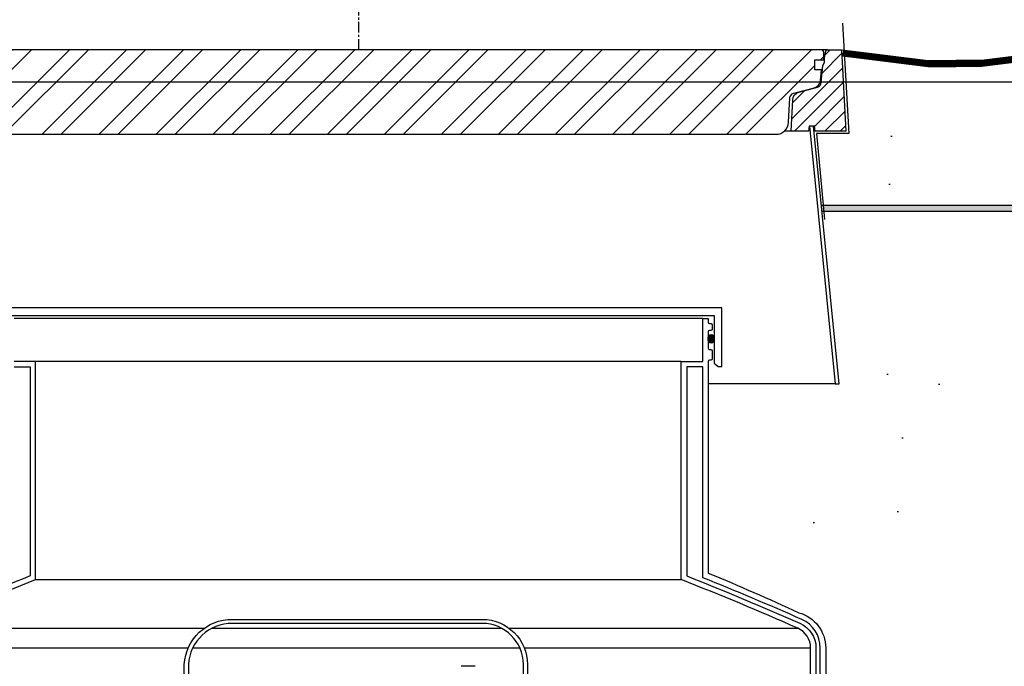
# Model space of a CAD drawing. Extents: x -169 to 6736, y -208 to 3022.
# Tile 216 of 256: x 1509 to 1555, y 957 to 987. Entities that reach past the tile are written whole.
import ezdxf

# ---------------------------------------------------------------- set-up
doc = ezdxf.new("R2010")
doc.units = 0
doc.header["$MEASUREMENT"] = 0
doc.header["$PDSIZE"] = 1
doc.linetypes.add('CENTER1', pattern=[0.6625, 0.5, -0.075, 0.0125, -0.075])
doc.layers.get('DEFPOINTS').update_dxf_attribs({"linetype": 'CONTINUOUS'})
for name, color, linetype in [('CENTERLINE', 3, 'CENTER1'), ('CONCRETE-HATCH', 2, 'CONTINUOUS'), ('DIM', 3, 'CONTINUOUS'), ('FREEZE-LINES', 8, 'CONTINUOUS'), ('FRP-SUMP', 2, 'CONTINUOUS'), ('PEAGRAVEL-HATCH', 3, 'CONTINUOUS'), ('PROBE', 2, 'CONTINUOUS'), ('SUB-PUMP', 4, 'CONTINUOUS'), ('TANK-MANHOLE-40', 2, 'CONTINUOUS'), ('TANK-MANHOLE-COVER-40', 2, 'CONTINUOUS'), ('TANK-MANHOLE-COVER-HATCH-40', 252, 'CONTINUOUS'), ('TANK-MANHOLE-HATCH-40', 7, 'CONTINUOUS'), ('TANK-SLAB', 6, 'CONTINUOUS')]:
    doc.layers.add(name, color=color, linetype=linetype)
doc.styles.add('SIMPLEX', font='simplex')
doc.dimstyles.new('DIM64', dxfattribs={"dimscale": 64, "dimtxt": 0.09375, "dimasz": 0.09375, "dimexe": 0.0625, "dimexo": 0.0625, "dimgap": 0.046875, "dimtad": 1, "dimdec": 4, "dimzin": 3, "dimdsep": 46, "dimlunit": 4, "dimtxsty": 'SIMPLEX', "dimcen": 0, "dimclrd": 256, "dimclre": 256, "dimclrt": 256, "dimadec": 0, "dimazin": 0, "dimtfac": 1, "dimtdec": 4, "dimtmove": 0, "dimatfit": 3, "dimfxl": 1, "dimfrac": 2, "dimtolj": 1, "dimtzin": 0, "dimarcsym": 0})

# ---------------------------------------------------------------- blocks, each defined once
blk = doc.blocks.new('*D109')
at = {"layer": 'DEFPOINTS', "color": 0, "transparency": 16777216}
for p in [(1368.586, 978.296), (2031.811, 978.015), (1368.586, 700.523)]:
    blk.add_point(p, dxfattribs=at)
at = {"layer": 'DIM', "lineweight": -2, "transparency": 16777216}
for p, q in [((1368.586, 974.296), (1368.586, 696.523)), ((2031.811, 974.015), (2031.811, 696.523)), ((2025.811, 700.523), (1374.586, 700.523))]:
    blk.add_line(p, q, dxfattribs=at)
at = {"layer": 'DIM', "transparency": 16777216}
for points in [[(1374.586, 701.523), (1374.586, 699.523), (1368.586, 700.523)], [(2025.811, 701.523), (2025.811, 699.523), (2031.811, 700.523)]]:
    blk.add_solid(points, dxfattribs=at)
at = {"layer": 'DIM', "transparency": 16777216, "insert": (1700.199, 708.095), "char_height": 6, "attachment_point": 5, "style": 'SIMPLEX'}
blk.add_mtext('\\A1;55\'-3 1/4" (F.V. TANK SLAB)', dxfattribs=at)

msp = doc.modelspace()

# ---------------------------------------------------------------- hatches: boundary and pattern name
at = {"layer": 'CONCRETE-HATCH'}
h = msp.add_hatch(dxfattribs=at)
h.set_pattern_fill('AR-CONC', color=256, scale=2.67, style=0)
h.set_pattern_definition([(50, (-487.837, 12.002), (19.15085, -1.67548), [2.0025, -22.0275]), (355, (-487.837, 12.002), (-3.70466, 20.08353), [1.602, -17.622]), (100.4514, (-486.241, 11.862), (15.44619, 18.40805), [1.70186, -18.7205]), (46.1842, (-487.837, 17.342), (28.49534, -4.41936), [3.00375, -33.04125]), (96.6356, (-485.463, 16.974), (24.95547, 26.00897), [2.5528, -28.08076]), (351.1842, (-487.837, 17.342), (24.95547, 26.00897), [2.403, -26.433]), (21, (-485.167, 16.007), (15.93742, -10.74992), [2.0025, -22.0275]), (326, (-485.167, 16.007), (6.49652, 19.3615), [1.602, -17.622]), (71.4514, (-483.84, 15.111), (22.43394, 8.61158), [1.70186, -18.7205]), (37.5, (-487.837, 12.002), (0.324668, 8.888266), [0, -17.4084, 0, -17.889, 0, -17.68875]), (7.5, (-487.837, 12.002), (7.023957, 10.530793), [0, -10.1994, 0, -17.0079, 0, -6.74175]), (327.5, (-493.791, 12.002), (14.25306, -0.602215), [0, -6.675, 0, -20.826, 0, -27.6345]), (317.5, (-496.461, 12.002), (15.57107, 2.6728), [0, -8.6775, 0, -13.8306, 0, -19.6245])])
h.paths.add_polyline_path([(1547.50243, 984.84368), (1557.99764, 984.84368), (1557.99764, 978.19533), (1547.50243, 978.19533)])
at = {"layer": 'FRP-SUMP'}
h = msp.add_hatch(color=256, dxfattribs=at)
edge = h.paths.add_edge_path()
edge.add_ellipse((1541.29014, 972.07719), major_axis=(0, 0.2), ratio=0.72085956, start_angle=282.678211, end_angle=431.031832)
edge.add_line((1541.1538, 972.1422), (1541.1538, 972.01219))
edge.add_ellipse((1541.29014, 972.07719), major_axis=(0, 0.2), ratio=0.72085956, start_angle=108.968168, end_angle=257.321789)
edge.add_line((1541.4308, 972.0333), (1541.4308, 972.12109))
at = {"layer": 'PEAGRAVEL-HATCH'}
h = msp.add_hatch(dxfattribs=at)
h.set_pattern_fill('AR-SAND', color=256, scale=7.5, style=0)
h.set_pattern_definition([(37.5, (-474.923, -79.281), (-0.47245, 14.45118), [0, -11.4, 0, -12.75, 0, -12.1875]), (7.5, (-474.923, -79.28), (13.27333, 21.1661), [0, -6.15, 0, -10.275, 0, -3.9375]), (327.5, (-484.148, -79.281), (23.356064, 0.04244), [0, -3.75, 0, -13.5, 0, -17.625]), (317.5, (-484.148, -79.28), (22.54595, 6.58257), [0, -1.875, 0, -8.85, 0, -10.125])])
h.paths.add_polyline_path([(1546.26469, 958.74463), (1541.15727, 961.19654), (1541.15417, 969.98346), (1547.23291, 969.98346), (1546.4981, 978.01584), (1557.90968, 978.01584), (1557.90968, 967.21283), (1558.8723, 966.93923), (1558.93075, 965.17741), (1559.2424, 965.17741), (1559.2424, 963.30442), (1563.60943, 961.9639), (1563.66688, 960.77417), (1563.90739, 960.77417), (1563.90739, 935.26579), (1548.85656, 935.26579), (1548.79468, 935.66298), (1547.85874, 935.68083), (1547.47967, 937.00876), (1546.86092, 937.00876)])
h.paths.add_polyline_path([(1546.86092, 932.52208), (1547.47967, 932.52208), (1547.85874, 933.85075), (1548.85656, 933.8686), (1548.85656, 934.26579), (1563.90728, 934.26413), (1563.90604, 923.08616), (1563.22498, 923.03787), (1563.5828, 917.66428), (1562.88699, 915.87407), (1562.88699, 915.52327), (1561.41092, 915.52328), (1560.41092, 917.52328), (1555.41092, 917.52328), (1554.41092, 915.52328), (1554.41092, 914.52328), (1544.91092, 914.52328), (1544.91092, 915.52328), (1546.61092, 915.52328)])
at = {"layer": 'TANK-MANHOLE-COVER-HATCH-40'}
h = msp.add_hatch(dxfattribs=at)
h.set_pattern_fill('ANSI32', color=256, scale=5, style=0)
h.set_pattern_definition([(45, (640.4577, 981.5875), (-1.3258252, 1.3258252), []), (45, (641.3416, 981.5875), (-1.3258252, 1.3258252), [])])
edge = h.paths.add_edge_path()
edge.add_line((1505.50853, 981.58755), (1544.29907, 981.58755))
edge.add_arc((1544.29907, 982.1781), 0.59055, 270, 357.000156)
edge.add_line((1544.88881, 982.14719), (1544.94798, 983.27639))
edge.add_arc((1545.18388, 983.26403), 0.23622, 465, 537.000156, ccw=False)
edge.add_line((1545.12274, 983.4922), (1546.07536, 983.74746))
edge.add_arc((1545.97346, 984.12774), 0.3937, 285, 353.688971)
edge.add_line((1546.36478, 984.08446), (1546.41954, 984.57967))
edge.add_line((1546.41954, 984.57967), (1546.10458, 984.57967))
edge.add_line((1546.10458, 984.57967), (1546.10458, 985.05211))
edge.add_line((1546.10458, 985.05211), (1546.51797, 985.05211))
edge.add_line((1546.51797, 985.05211), (1546.51797, 985.42613))
edge.add_line((1546.51797, 985.42613), (1546.46683, 985.51471))
edge.add_line((1546.46683, 985.51471), (1503.34077, 985.51471))
edge.add_line((1503.34077, 985.51471), (1503.28962, 985.42613))
edge.add_line((1503.28962, 985.42613), (1503.28962, 985.05211))
edge.add_line((1503.28962, 985.05211), (1503.70301, 985.05211))
edge.add_line((1503.70301, 985.05211), (1503.70301, 984.57967))
edge.add_line((1503.70301, 984.57967), (1503.38805, 984.57967))
edge.add_line((1503.38805, 984.57967), (1503.44282, 984.08446))
edge.add_arc((1503.83413, 984.12774), 0.3937, 186.311029, 255)
edge.add_line((1503.73223, 983.74746), (1504.68485, 983.4922))
edge.add_arc((1504.62371, 983.26403), 0.23622, 362.999844, 435, ccw=False)
edge.add_line((1504.85961, 983.27639), (1504.91878, 982.14719))
edge.add_arc((1505.50853, 982.1781), 0.59055, 182.999844, 270)
at = {"layer": 'TANK-MANHOLE-HATCH-40', "linetype": 'Continuous'}
h = msp.add_hatch(dxfattribs=at)
h.set_pattern_fill('LINE', color=256, scale=4, angle=45, style=0)
h.set_pattern_definition([(45, (-862.8071, -9e-12), (-0.35355339, 0.35355339), [])])
h.paths.add_polyline_path([(1547.34474, 985.51471), (1546.68936, 985.51471, 0.36397023), (1546.61182, 985.44965), (1546.55734, 985.1407), (1546.55734, 984.92275), (1546.4786, 984.78637), (1546.40901, 983.99092, -0.31529879), (1546.23482, 983.78333), (1545.3687, 983.55126, 0.3249197), (1545.07743, 983.19157), (1545.00111, 981.73519), (1545.80702, 981.73519), (1545.84868, 981.97141), (1546.06103, 981.97141), (1546.0849, 981.97141), (1546.12655, 981.73519), (1547.54282, 981.73519)])
at = {"layer": 'TANK-SLAB'}
msp.add_hatch(color=256, dxfattribs=at).paths.add_polyline_path([(1546.42277, 978.01471), (1546.42277, 978.29596), (1558.93212, 978.29596), (1558.93212, 978.01471)])

# ---------------------------------------------------------------- linework, layer by layer
at = {"layer": 'CENTERLINE'}
msp.add_line((1524.91785, 985.51471), (1524.91785, 1029.15474), dxfattribs=at)
at = {"layer": 'DEFPOINTS'}
msp.add_lwpolyline([(1547.39382, 986.75405), (1547.68376, 981.6301), (1546.17971, 981.6301), (1546.56027, 977.62871)], dxfattribs=at)
msp.add_lwpolyline([(1547.39382, 986.75405), (1547.68376, 981.6301), (1546.17971, 981.6301), (1546.56027, 977.62871)], dxfattribs=at)
at = {"layer": 'FREEZE-LINES', "linetype": 'Continuous'}
msp.add_line((1931.94521, 984.01471), (1465.78697, 984.01471), dxfattribs=at)
at = {"layer": 'FRP-SUMP', "color": 7, "linetype": 'Continuous'}
for p, q in [((1540.9038, 973.03158), (1508.9038, 973.03158)), ((1539.9038, 971.03158), (1509.9038, 971.03158)), ((1509.9038, 960.8911), (1539.9038, 960.8911)), ((1504.49167, 958.63072), (1517.73892, 958.63072)), ((1518.09907, 958.63072), (1531.5519, 958.63072)), ((1531.90227, 958.63072), (1545.31592, 958.63072)), ((1503.89668, 957.71641), (1516.99435, 957.71641)), ((1517.20086, 957.71641), (1532.40116, 957.71641)), ((1532.60431, 957.71641), (1545.91092, 957.71641))]:
    msp.add_line(p, q, dxfattribs=at)
at = {"layer": 'FRP-SUMP'}
msp.add_lwpolyline([(1541.78093, 970.79038), (1541.78093, 973.51486), (1508.02667, 973.51486), (1508.02667, 970.79038), (1508.18528, 970.79038), (1508.3768, 970.95108), (1508.3768, 973.16473), (1541.4308, 973.16473), (1541.4308, 970.95108), (1541.62231, 970.79038), (1541.78093, 970.79038)], dxfattribs=at)
for points in [[(1545.91092, 944.02093), (1545.91092, 957.71638, 0.29672907), (1545.31592, 958.63069, 0.01067744), (1539.9038, 960.89107), (1539.9038, 971.03158), (1540.9038, 971.03158), (1540.9038, 973.03158), (1541.1538, 973.03158), (1541.1538, 972.8547, 0.41421356), (1541.2138, 972.7947), (1541.2838, 972.7947, -0.41421356), (1541.3438, 972.7347), (1541.3438, 972.52908, -0.41421356), (1541.2813, 972.46658), (1541.2188, 972.46658, 0.38676832), (1541.1538, 972.40408), (1541.1538, 971.65408, 0.38676832), (1541.2188, 971.59158), (1541.2813, 971.59158, -0.41421356), (1541.3438, 971.52908), (1541.3438, 971.15408, -0.41421356), (1541.2813, 971.09158), (1541.2138, 971.09158, 0.41421356), (1541.1538, 971.03158), (1541.15727, 961.19654, -0.00822165), (1545.36703, 959.35405, -0.33671624), (1546.61092, 957.71638), (1546.61092, 944.02093)], [(1504.49167, 958.63069, -0.01067744), (1509.9038, 960.89107), (1509.9038, 971.03158), (1508.9038, 971.03158)], [(1508.9038, 970.78158), (1509.6538, 970.78158), (1509.6538, 961.06135, 0.01036772), (1504.39042, 958.85927, 0.29672907)], [(1546.36092, 944.02093), (1546.36092, 957.71638, 0.29672907), (1545.49817, 959.04213, 0.0090466), (1540.9038, 960.9786), (1540.9038, 970.78158), (1540.1538, 970.78158), (1540.1538, 961.06135, -0.01036772), (1545.41717, 958.85927, -0.29672907), (1546.16092, 957.71638), (1546.16092, 944.02093)]]:
    msp.add_lwpolyline(points, format="xyb", dxfattribs=at)
msp.add_ellipse((1541.29014, 972.07719), major_axis=(0, 0.2), ratio=0.72085956, dxfattribs=at)
at = {"layer": 'PROBE'}
msp.add_lwpolyline([(1516.81005, 952.8353), (1516.81005, 956.94771, -0.40047434), (1519.04515, 959.04146), (1530.65677, 959.04146, -0.41421356), (1532.75052, 956.94771), (1532.75052, 955.60582), (1532.56302, 955.60582), (1532.56302, 956.94771, 0.41421356), (1530.65677, 958.85396), (1519.04515, 958.85396, 0.39914995), (1516.99755, 956.94771), (1516.99755, 952.8353)], format="xyb", close=True, dxfattribs=at)
at = {"layer": 'SUB-PUMP', "color": 2, "linetype": 'Continuous'}
msp.add_line((1530.32285, 956.861), (1529.67334, 956.861), dxfattribs=at)
at = {"layer": 'TANK-MANHOLE-40', "color": 7}
for p, q in [((1546.68936, 985.51471), (1503.11823, 985.51471)), ((1545.00111, 981.73519), (1544.68968, 981.73519))]:
    msp.add_line(p, q, dxfattribs=at)
at = {"layer": 'TANK-MANHOLE-40', "color": 7, "linetype": 'Continuous'}
msp.add_line((1547.04442, 969.98346), (1541.15416, 969.98346), dxfattribs=at)
at = {"layer": 'TANK-MANHOLE-40', "linetype": 'Continuous'}
msp.add_lwpolyline([(1545.84868, 981.97141), (1545.80702, 981.73519), (1545.00111, 981.73519), (1545.07743, 983.19157, -0.3249197), (1545.3687, 983.55126), (1546.23482, 983.78333, 0.31529879), (1546.40901, 983.99092), (1546.4786, 984.78637), (1546.55734, 984.92275), (1546.55734, 985.1407), (1546.61182, 985.44965, -0.36397023), (1546.68936, 985.51471), (1547.34474, 985.51471), (1547.54282, 981.73519), (1546.12655, 981.73519), (1546.0849, 981.97141)], format="xyb", close=True, dxfattribs=at)
msp.add_lwpolyline([(1545.85692, 981.97141), (1547.04442, 969.98346), (1547.23291, 969.98346), (1546.04541, 981.97141)], close=True, dxfattribs=at)
at = {"layer": 'TANK-MANHOLE-COVER-40', "linetype": 'Continuous'}
msp.add_lwpolyline([(1505.50853, 981.58755), (1544.29907, 981.58755, 0.39896034), (1544.88881, 982.14719), (1544.94798, 983.27639, -0.32492045), (1545.12274, 983.4922), (1546.07536, 983.74746, 0.30902091), (1546.36478, 984.08446), (1546.41954, 984.57967), (1546.10458, 984.57967), (1546.10458, 985.05211), (1546.51797, 985.05211), (1546.51797, 985.42613), (1546.46683, 985.51471), (1503.34077, 985.51471), (1503.28962, 985.42613), (1503.28962, 985.05211), (1503.70301, 985.05211), (1503.70301, 984.57967), (1503.38805, 984.57967), (1503.44282, 984.08446, 0.30902091), (1503.73223, 983.74746), (1504.68485, 983.4922, -0.32492045), (1504.85961, 983.27639), (1504.91878, 982.14719, 0.39896034)], format="xyb", close=True, dxfattribs=at)
at = {"layer": 'TANK-SLAB'}
for p, q in [((1546.40949, 978.29596), (1558.93149, 978.29596)), ((1546.43735, 978.01471), (1558.93149, 978.01471))]:
    msp.add_line(p, q, dxfattribs=at)
at = {"layer": 'TANK-SLAB', "const_width": 0.29}
msp.add_lwpolyline([(1557.83788, 985.36982), (1553.84354, 984.87053), (1551.37642, 984.87053), (1547.40389, 985.35951)], dxfattribs=at)
at = {"layer": 'TANK-SLAB'}
for points in [[(1547.37642, 985.51471), (1551.37642, 985.01471), (1552.66282, 985.01471)], [(1557.83788, 985.51401), (1553.84354, 985.01471), (1552.66282, 985.01471)], [(1547.39137, 985.22941), (1551.35891, 984.73346), (1552.66282, 984.73346)], [(1557.82794, 985.22932), (1553.86105, 984.73346), (1552.66282, 984.73346)]]:
    msp.add_lwpolyline(points, dxfattribs=at)

# ---------------------------------------------------------------- dimensions: what is measured, and where the dimension line sits
at = {"layer": 'DIM'}
dim = msp.add_linear_dim(base=(1368.58612, 700.52328), p1=(2031.81144, 978.01471), p2=(1368.58612, 978.29596), angle=180, text='<> (F.V. TANK SLAB)', dimstyle='DIM64', dxfattribs=at)
dim.commit()
dim.dimension.update_dxf_attribs({"geometry": '*D109', "text_midpoint": (1700.19878, 708.09471)})

doc.saveas('drawing.dxf')
